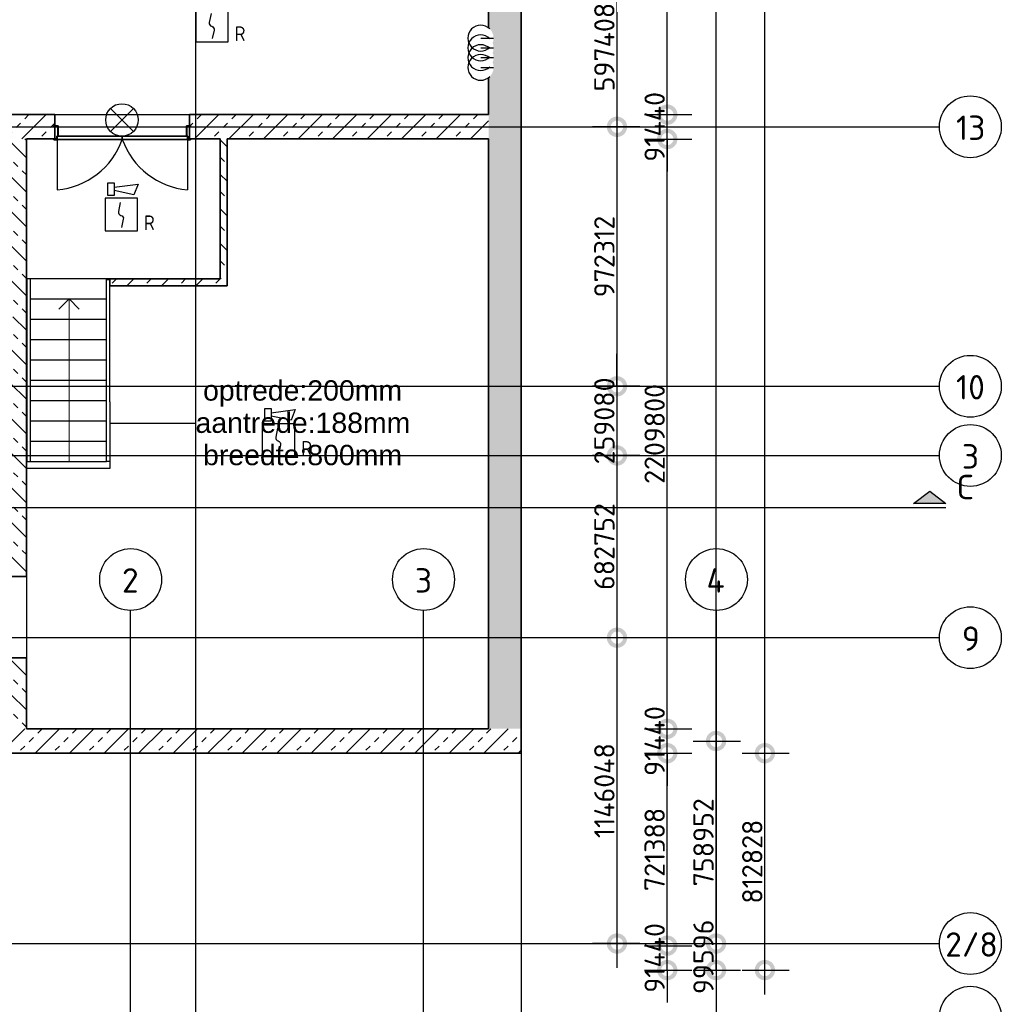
# Model space of a CAD drawing. Header units: millimetres. Extents: x 30 to 114532, y 6 to 49279.
# Tile 4 of 10: x 75248 to 87312, y 14477 to 26581. Entities that reach past the tile are written whole.
import ezdxf
from ezdxf.enums import TextEntityAlignment as Align

# ---------------------------------------------------------------- set-up
doc = ezdxf.new("R2010")
doc.units = ezdxf.units.MM
doc.header["$LTSCALE"] = 100
for name, pattern in [('NLRS_stramien', [1650, 1000, -250, 150, -250]), ('NLRS_streep-kort', [400, 200, -200]), ('SW_doorsnedelijn', [1950, 750, -150, 0, -150, 750, -150])]:
    doc.linetypes.add(name, pattern=pattern)
doc.layers.add('EL6511--', color=3, linetype='Continuous')
doc.layers.add('XREF', color=254, linetype='Continuous')
doc.styles.add('Arial_2', font='arial.ttf', dxfattribs={"height": 250})
doc.styles.add('ISOCPEUR', font='isocpeur.ttf', dxfattribs={"height": 300})
doc.styles.add('ISOCPEUR_1', font='isocpeur.ttf', dxfattribs={"height": 250})
doc.styles.add('STABICAD-018', font='ISOCP.SHX', dxfattribs={"height": 180})
doc.dimstyles.new('NLRS_2_5mm_mm_bol_continuous_swe', dxfattribs={"dimscale": 304.8, "dimtxt": 0.816914, "dimasz": 1.312336, "dimexe": 0.984252, "dimexo": 0.0625, "dimgap": 0.098425, "dimtad": 1, "dimdec": 0, "dimlfac": 304.8, "dimdsep": 46, "dimtxsty": 'ISOCPEUR_1', "dimblk1": 'DOTSMALL', "dimblk2": 'DOTSMALL', "dimsah": 1, "dimcen": 0.09, "dimdle": 0.984252, "dimazin": 0, "dimtfac": 1, "dimtdec": 4, "dimtix": 1, "dimtmove": 0, "dimatfit": 3, "dimfxl": 0.003229, "dimfxlon": 1, "dimtvp": 1, "dimtolj": 1, "dimtzin": 0, "dimarcsym": 2})

# ---------------------------------------------------------------- blocks, each defined once
blk = doc.blocks.new('_DotSmall')
at = {"color": 0, "linetype": 'ByBlock', "const_width": 0.5}
blk.add_lwpolyline([(-0.0625, 0, 1), (0.0625, 0, 1)], format="xyb", close=True, dxfattribs=at)
blk = doc.blocks.new('*D42')
at = {"layer": 'Defpoints', "color": 0, "lineweight": 100, "transparency": 16777216}
for p in [(82889, 27224), (82589, 25264), (82889, 25264)]:
    blk.add_point(p, dxfattribs=at)
at = {"layer": 'XREF', "color": 0, "lineweight": -2, "transparency": 16777216}
for p, q in [((82589, 27524), (82589, 24964)), ((82869, 27224), (82289, 27224)), ((82869, 25264), (82289, 25264))]:
    blk.add_line(p, q, dxfattribs=at)
at = {"layer": 'XREF', "color": 0, "lineweight": -2, "transparency": 16777216, "xscale": 400, "yscale": 400, "zscale": 400}
for p, rotation in [((82589, 27224), 90), ((82589, 25264), 270)]:
    blk.add_blockref('_DotSmall', p, dxfattribs=dict(at, rotation=rotation))
at = {"layer": 'XREF', "color": 0, "transparency": 16777216, "insert": (82434, 26244), "char_height": 250, "width": 787.21, "attachment_point": 5, "rotation": 90, "style": 'ISOCPEUR_1'}
blk.add_mtext('\\A1;597408', dxfattribs=at)
blk = doc.blocks.new('*D43')
at = {"layer": 'Defpoints', "color": 0, "lineweight": 100, "transparency": 16777216}
for p in [(82889, 25264), (82589, 22074), (82889, 22074)]:
    blk.add_point(p, dxfattribs=at)
at = {"layer": 'XREF', "color": 0, "lineweight": -2, "transparency": 16777216}
for p, q in [((82589, 25564), (82589, 21774)), ((82869, 25264), (82289, 25264)), ((82869, 22074), (82289, 22074))]:
    blk.add_line(p, q, dxfattribs=at)
at = {"layer": 'XREF', "color": 0, "lineweight": -2, "transparency": 16777216, "xscale": 400, "yscale": 400, "zscale": 400}
for p, rotation in [((82589, 25264), 90), ((82589, 22074), 270)]:
    blk.add_blockref('_DotSmall', p, dxfattribs=dict(at, rotation=rotation))
at = {"layer": 'XREF', "color": 0, "transparency": 16777216, "insert": (82434, 23669), "char_height": 250, "width": 787.21, "attachment_point": 5, "rotation": 90, "style": 'ISOCPEUR_1'}
blk.add_mtext('\\A1;972312', dxfattribs=at)
blk = doc.blocks.new('*D44')
at = {"layer": 'Defpoints', "color": 0, "lineweight": 100, "transparency": 16777216}
for p in [(82889, 22074), (82589, 21224), (82889, 21224)]:
    blk.add_point(p, dxfattribs=at)
at = {"layer": 'XREF', "color": 0, "lineweight": -2, "transparency": 16777216}
for p, q in [((82589, 22074), (82589, 22474)), ((82869, 22074), (82289, 22074)), ((82589, 22074), (82589, 21224)), ((82869, 21224), (82289, 21224)), ((82589, 21224), (82589, 20824))]:
    blk.add_line(p, q, dxfattribs=at)
at = {"layer": 'XREF', "color": 0, "lineweight": -2, "transparency": 16777216, "xscale": 400, "yscale": 400, "zscale": 400}
for p, rotation in [((82589, 22074), 270), ((82589, 21224), 90)]:
    blk.add_blockref('_DotSmall', p, dxfattribs=dict(at, rotation=rotation))
at = {"layer": 'XREF', "color": 0, "transparency": 16777216, "insert": (82434, 21649), "char_height": 250, "width": 637.81, "attachment_point": 5, "rotation": 90, "style": 'ISOCPEUR_1'}
blk.add_mtext('\\A1;259080', dxfattribs=at)
blk = doc.blocks.new('*D45')
at = {"layer": 'Defpoints', "color": 0, "lineweight": 100, "transparency": 16777216}
for p in [(82889, 21224), (82589, 18984), (82889, 18984)]:
    blk.add_point(p, dxfattribs=at)
at = {"layer": 'XREF', "color": 0, "lineweight": -2, "transparency": 16777216}
for p, q in [((82589, 21524), (82589, 18684)), ((82869, 21224), (82289, 21224)), ((82869, 18984), (82289, 18984))]:
    blk.add_line(p, q, dxfattribs=at)
at = {"layer": 'XREF', "color": 0, "lineweight": -2, "transparency": 16777216, "xscale": 400, "yscale": 400, "zscale": 400}
for p, rotation in [((82589, 21224), 90), ((82589, 18984), 270)]:
    blk.add_blockref('_DotSmall', p, dxfattribs=dict(at, rotation=rotation))
at = {"layer": 'XREF', "color": 0, "transparency": 16777216, "insert": (82434, 20104), "char_height": 250, "width": 879.14, "attachment_point": 5, "rotation": 90, "style": 'ISOCPEUR_1'}
blk.add_mtext('\\A1;682752', dxfattribs=at)
blk = doc.blocks.new('*D46')
at = {"layer": 'Defpoints', "color": 0, "lineweight": 100, "transparency": 16777216}
for p in [(82889, 18984), (82589, 15224), (82889, 15224)]:
    blk.add_point(p, dxfattribs=at)
at = {"layer": 'XREF', "color": 0, "lineweight": -2, "transparency": 16777216}
for p, q in [((82589, 19284), (82589, 14924)), ((82869, 18984), (82289, 18984)), ((82869, 15224), (82289, 15224))]:
    blk.add_line(p, q, dxfattribs=at)
at = {"layer": 'XREF', "color": 0, "lineweight": -2, "transparency": 16777216, "xscale": 400, "yscale": 400, "zscale": 400}
for p, rotation in [((82589, 18984), 90), ((82589, 15224), 270)]:
    blk.add_blockref('_DotSmall', p, dxfattribs=dict(at, rotation=rotation))
at = {"layer": 'XREF', "color": 0, "transparency": 16777216, "insert": (82434, 17104), "char_height": 250, "width": 850.41, "attachment_point": 5, "rotation": 90, "style": 'ISOCPEUR_1'}
blk.add_mtext('\\A1;1146048', dxfattribs=at)
blk = doc.blocks.new('*D54')
at = {"layer": 'Defpoints', "color": 0, "lineweight": 100, "transparency": 16777216}
for p in [(84107, 17564), (84407, 17564), (84107, 14898)]:
    blk.add_point(p, dxfattribs=at)
at = {"layer": 'XREF', "color": 0, "lineweight": -2, "transparency": 16777216}
for p, q in [((84407, 14598), (84407, 17864)), ((84126, 17564), (84707, 17564)), ((84126, 14898), (84707, 14898))]:
    blk.add_line(p, q, dxfattribs=at)
at = {"layer": 'XREF', "color": 0, "lineweight": -2, "transparency": 16777216, "xscale": 400, "yscale": 400, "zscale": 400}
for p, rotation in [((84407, 17564), 90), ((84407, 14898), 270)]:
    blk.add_blockref('_DotSmall', p, dxfattribs=dict(at, rotation=rotation))
at = {"layer": 'XREF', "color": 0, "transparency": 16777216, "insert": (84252, 16231), "char_height": 250, "width": 850.41, "attachment_point": 5, "rotation": 90, "style": 'ISOCPEUR_1'}
blk.add_mtext('\\A1;812828', dxfattribs=at)
blk = doc.blocks.new('*D55')
at = {"layer": 'Defpoints', "color": 0, "lineweight": 100, "transparency": 16777216}
for p in [(84107, 45564), (84407, 45564), (84107, 17564)]:
    blk.add_point(p, dxfattribs=at)
at = {"layer": 'XREF', "color": 0, "lineweight": -2, "transparency": 16777216}
for p, q in [((84407, 17264), (84407, 45864)), ((84126, 45564), (84707, 45564)), ((84126, 17564), (84707, 17564))]:
    blk.add_line(p, q, dxfattribs=at)
at = {"layer": 'XREF', "color": 0, "lineweight": -2, "transparency": 16777216, "xscale": 400, "yscale": 400, "zscale": 400}
for p, rotation in [((84407, 45564), 90), ((84407, 17564), 270)]:
    blk.add_blockref('_DotSmall', p, dxfattribs=dict(at, rotation=rotation))
at = {"layer": 'XREF', "color": 0, "transparency": 16777216, "insert": (84252, 31564), "char_height": 250, "width": 1063.02, "attachment_point": 5, "rotation": 90, "style": 'ISOCPEUR_1'}
blk.add_mtext('\\A1;8534400', dxfattribs=at)
blk = doc.blocks.new('*D73')
at = {"layer": 'Defpoints', "color": 0, "lineweight": 100, "transparency": 16777216}
for p in [(82907, 15198), (83207, 15198), (82907, 14898)]:
    blk.add_point(p, dxfattribs=at)
at = {"layer": 'XREF', "color": 0, "lineweight": -2, "transparency": 16777216}
for p, q in [((83207, 15198), (83207, 15598)), ((82926, 15198), (83507, 15198)), ((83207, 14898), (83207, 15198)), ((82926, 14898), (83507, 14898)), ((83207, 14898), (83207, 14498))]:
    blk.add_line(p, q, dxfattribs=at)
at = {"layer": 'XREF', "color": 0, "lineweight": -2, "transparency": 16777216, "xscale": 400, "yscale": 400, "zscale": 400}
for p, rotation in [((83207, 15198), 270), ((83207, 14898), 90)]:
    blk.add_blockref('_DotSmall', p, dxfattribs=dict(at, rotation=rotation))
at = {"layer": 'XREF', "color": 0, "transparency": 16777216, "insert": (83052, 15048), "char_height": 250, "width": 637.81, "attachment_point": 5, "rotation": 90, "style": 'ISOCPEUR_1'}
blk.add_mtext('\\A1;91440', dxfattribs=at)
blk = doc.blocks.new('*D74')
at = {"layer": 'Defpoints', "color": 0, "lineweight": 100, "transparency": 16777216}
for p in [(82907, 17564), (83207, 17564), (82907, 15198)]:
    blk.add_point(p, dxfattribs=at)
at = {"layer": 'XREF', "color": 0, "lineweight": -2, "transparency": 16777216}
for p, q in [((83207, 14898), (83207, 17864)), ((82926, 17564), (83507, 17564)), ((82926, 15198), (83507, 15198))]:
    blk.add_line(p, q, dxfattribs=at)
at = {"layer": 'XREF', "color": 0, "lineweight": -2, "transparency": 16777216, "xscale": 400, "yscale": 400, "zscale": 400}
for p, rotation in [((83207, 17564), 90), ((83207, 15198), 270)]:
    blk.add_blockref('_DotSmall', p, dxfattribs=dict(at, rotation=rotation))
at = {"layer": 'XREF', "color": 0, "transparency": 16777216, "insert": (83052, 16381), "char_height": 250, "width": 850.41, "attachment_point": 5, "rotation": 90, "style": 'ISOCPEUR_1'}
blk.add_mtext('\\A1;721388', dxfattribs=at)
blk = doc.blocks.new('*D75')
at = {"layer": 'Defpoints', "color": 0, "lineweight": 100, "transparency": 16777216}
for p in [(82907, 17864), (83207, 17864), (82907, 17564)]:
    blk.add_point(p, dxfattribs=at)
at = {"layer": 'XREF', "color": 0, "lineweight": -2, "transparency": 16777216}
for p, q in [((83207, 17864), (83207, 18264)), ((82926, 17864), (83507, 17864)), ((83207, 17564), (83207, 17864)), ((82926, 17564), (83507, 17564)), ((83207, 17564), (83207, 17164))]:
    blk.add_line(p, q, dxfattribs=at)
at = {"layer": 'XREF', "color": 0, "lineweight": -2, "transparency": 16777216, "xscale": 400, "yscale": 400, "zscale": 400}
for p, rotation in [((83207, 17864), 270), ((83207, 17564), 90)]:
    blk.add_blockref('_DotSmall', p, dxfattribs=dict(at, rotation=rotation))
at = {"layer": 'XREF', "color": 0, "transparency": 16777216, "insert": (83052, 17714), "char_height": 250, "width": 637.81, "attachment_point": 5, "rotation": 90, "style": 'ISOCPEUR_1'}
blk.add_mtext('\\A1;91440', dxfattribs=at)
blk = doc.blocks.new('*D76')
at = {"layer": 'Defpoints', "color": 0, "lineweight": 100, "transparency": 16777216}
for p in [(82907, 25114), (83207, 25114), (82907, 17864)]:
    blk.add_point(p, dxfattribs=at)
at = {"layer": 'XREF', "color": 0, "lineweight": -2, "transparency": 16777216}
for p, q in [((83207, 17564), (83207, 25414)), ((82926, 25114), (83507, 25114)), ((82926, 17864), (83507, 17864))]:
    blk.add_line(p, q, dxfattribs=at)
at = {"layer": 'XREF', "color": 0, "lineweight": -2, "transparency": 16777216, "xscale": 400, "yscale": 400, "zscale": 400}
for p, rotation in [((83207, 25114), 90), ((83207, 17864), 270)]:
    blk.add_blockref('_DotSmall', p, dxfattribs=dict(at, rotation=rotation))
at = {"layer": 'XREF', "color": 0, "transparency": 16777216, "insert": (83052, 21489), "char_height": 250, "width": 850.41, "attachment_point": 5, "rotation": 90, "style": 'ISOCPEUR_1'}
blk.add_mtext('\\A1;2209800', dxfattribs=at)
blk = doc.blocks.new('*D77')
at = {"layer": 'Defpoints', "color": 0, "lineweight": 100, "transparency": 16777216}
for p in [(82907, 25414), (83207, 25414), (82907, 25114)]:
    blk.add_point(p, dxfattribs=at)
at = {"layer": 'XREF', "color": 0, "lineweight": -2, "transparency": 16777216}
for p, q in [((83207, 25414), (83207, 25814)), ((82926, 25414), (83507, 25414)), ((83207, 25114), (83207, 25414)), ((82926, 25114), (83507, 25114)), ((83207, 25114), (83207, 24714))]:
    blk.add_line(p, q, dxfattribs=at)
at = {"layer": 'XREF', "color": 0, "lineweight": -2, "transparency": 16777216, "xscale": 400, "yscale": 400, "zscale": 400}
for p, rotation in [((83207, 25414), 270), ((83207, 25114), 90)]:
    blk.add_blockref('_DotSmall', p, dxfattribs=dict(at, rotation=rotation))
at = {"layer": 'XREF', "color": 0, "transparency": 16777216, "insert": (83052, 25264), "char_height": 250, "width": 637.81, "attachment_point": 5, "rotation": 90, "style": 'ISOCPEUR_1'}
blk.add_mtext('\\A1;91440', dxfattribs=at)
blk = doc.blocks.new('*D78')
at = {"layer": 'Defpoints', "color": 0, "lineweight": 100, "transparency": 16777216}
for p in [(82907, 35114), (83207, 35114), (82907, 25414)]:
    blk.add_point(p, dxfattribs=at)
at = {"layer": 'XREF', "color": 0, "lineweight": -2, "transparency": 16777216}
for p, q in [((83207, 25114), (83207, 35414)), ((82926, 35114), (83507, 35114)), ((82926, 25414), (83507, 25414))]:
    blk.add_line(p, q, dxfattribs=at)
at = {"layer": 'XREF', "color": 0, "lineweight": -2, "transparency": 16777216, "xscale": 400, "yscale": 400, "zscale": 400}
for p, rotation in [((83207, 35114), 90), ((83207, 25414), 270)]:
    blk.add_blockref('_DotSmall', p, dxfattribs=dict(at, rotation=rotation))
at = {"layer": 'XREF', "color": 0, "transparency": 16777216, "insert": (83052, 30264), "char_height": 250, "width": 850.41, "attachment_point": 5, "rotation": 90, "style": 'ISOCPEUR_1'}
blk.add_mtext('\\A1;2956560', dxfattribs=at)
blk = doc.blocks.new('*D82')
at = {"layer": 'Defpoints', "color": 0, "lineweight": 100, "transparency": 16777216}
for p in [(83507, 15224), (83807, 15224), (83507, 14898)]:
    blk.add_point(p, dxfattribs=at)
at = {"layer": 'XREF', "color": 0, "lineweight": -2, "transparency": 16777216}
for p, q in [((83807, 15224), (83807, 15624)), ((83526, 15224), (84107, 15224)), ((83807, 14898), (83807, 15224)), ((83526, 14898), (84107, 14898)), ((83807, 14898), (83807, 14498))]:
    blk.add_line(p, q, dxfattribs=at)
at = {"layer": 'XREF', "color": 0, "lineweight": -2, "transparency": 16777216, "xscale": 400, "yscale": 400, "zscale": 400}
for p, rotation in [((83807, 15224), 270), ((83807, 14898), 90)]:
    blk.add_blockref('_DotSmall', p, dxfattribs=dict(at, rotation=rotation))
at = {"layer": 'XREF', "color": 0, "transparency": 16777216, "insert": (83652, 15061), "char_height": 250, "width": 637.81, "attachment_point": 5, "rotation": 90, "style": 'ISOCPEUR_1'}
blk.add_mtext('\\A1;99596', dxfattribs=at)
blk = doc.blocks.new('*D83')
at = {"layer": 'Defpoints', "color": 0, "lineweight": 100, "transparency": 16777216}
for p in [(83507, 17714), (83807, 17714), (83507, 15224)]:
    blk.add_point(p, dxfattribs=at)
at = {"layer": 'XREF', "color": 0, "lineweight": -2, "transparency": 16777216}
for p, q in [((83807, 14924), (83807, 18014)), ((83526, 17714), (84107, 17714)), ((83526, 15224), (84107, 15224))]:
    blk.add_line(p, q, dxfattribs=at)
at = {"layer": 'XREF', "color": 0, "lineweight": -2, "transparency": 16777216, "xscale": 400, "yscale": 400, "zscale": 400}
for p, rotation in [((83807, 17714), 90), ((83807, 15224), 270)]:
    blk.add_blockref('_DotSmall', p, dxfattribs=dict(at, rotation=rotation))
at = {"layer": 'XREF', "color": 0, "transparency": 16777216, "insert": (83652, 16469), "char_height": 250, "width": 879.14, "attachment_point": 5, "rotation": 90, "style": 'ISOCPEUR_1'}
blk.add_mtext('\\A1;758952', dxfattribs=at)
blk = doc.blocks.new('*D84')
at = {"layer": 'Defpoints', "color": 0, "lineweight": 100, "transparency": 16777216}
for p in [(83507, 45347), (83807, 45347), (83507, 17714)]:
    blk.add_point(p, dxfattribs=at)
at = {"layer": 'XREF', "color": 0, "lineweight": -2, "transparency": 16777216}
for p, q in [((83807, 17414), (83807, 45647)), ((83526, 45347), (84107, 45347)), ((83526, 17714), (84107, 17714))]:
    blk.add_line(p, q, dxfattribs=at)
at = {"layer": 'XREF', "color": 0, "lineweight": -2, "transparency": 16777216, "xscale": 400, "yscale": 400, "zscale": 400}
for p, rotation in [((83807, 45347), 90), ((83807, 17714), 270)]:
    blk.add_blockref('_DotSmall', p, dxfattribs=dict(at, rotation=rotation))
at = {"layer": 'XREF', "color": 0, "transparency": 16777216, "insert": (83652, 31531), "char_height": 250, "width": 1063.02, "attachment_point": 5, "rotation": 90, "style": 'ISOCPEUR_1'}
blk.add_mtext('\\A1;8422322', dxfattribs=at)
blk = doc.blocks.new('VB655IS2')
at = {"color": 0, "linetype": 'Continuous'}
blk.add_lwpolyline([(-1.67, 2.33), (-1.67, 3.91), (-0.89, 3.91), (-0.89, 2.33)], close=True, dxfattribs=at)
blk.add_lwpolyline([(-0.89, 3.37), (2.06, 3.76), (1.54, 2.45), (-0.89, 2.95)], dxfattribs=at)
blk = doc.blocks.new('*U94')
at = {"color": 0, "linetype": 'Continuous'}
for p, q in [((-2, 2), (-2, -2)), ((2, 2), (-2, 2)), ((2, -2), (2, 2)), ((-2, -2), (2, -2))]:
    blk.add_line(p, q, dxfattribs=at)
blk.add_lwpolyline([(-0.12, 1.47), (-0.34, 0.38, 0.399092), (-0.04, -0.09, -0.403068), (0.25, -0.56), (0.02, -1.6)], format="xyb", dxfattribs=at)
at = {"color": 0, "linetype": 'Continuous', "lineweight": 100}
blk.add_blockref('VB655IS2', (0, 0), dxfattribs=at)
at = {"color": 0, "linetype": 'Continuous', "style": 'STABICAD-018'}
for tag, p in [('CODING1', (-1.22, 12.19)), ('CODING2', (-0.95, 9.73)), ('ARTICLECODE', (0.78, 6.96)), ('FIREPROTECTION_PANEL', (0.78, 4.65)), ('FIREPROTECTION_ZONE', (0.05, 2.88)), ('FIREPROTECTION_HARDWARENUMBER', (5.42, -4.4))]:
    blk.add_attdef(tag, text='', height=1.8, dxfattribs=at).set_placement(p, align=Align.MIDDLE)
blk.add_attdef('TEXT1', (3.46, -3.38), '', height=1.8, dxfattribs=at)
blk = doc.blocks.new('VB654NVI')
at = {"color": 0, "linetype": 'Continuous'}
for p, q in [((-1.41, 1.59), (1.41, 4.41)), ((-1.41, 4.41), (1.41, 1.59))]:
    blk.add_line(p, q, dxfattribs=at)
blk.add_circle((0, 3), 2, dxfattribs=at)
at = {"color": 0, "linetype": 'Continuous', "style": 'STABICAD-018'}
for tag, p in [('ARTICLECODE', (-2.66, 12.86)), ('FIREPROTECTION_PANEL', (0, 9.85)), ('CODING', (0, 7))]:
    blk.add_attdef(tag, text='', height=1.8, dxfattribs=at).set_placement(p, align=Align.MIDDLE)

msp = doc.modelspace()

# ---------------------------------------------------------------- hatches: boundary and pattern name
at = {"layer": 'XREF', "lineweight": 9}
h = msp.add_hatch(dxfattribs=at)
h.set_pattern_fill('FP_4', color=256, angle=45, style=0, pattern_type=2)
h.set_pattern_definition([(315, (81011.9, 31524.5), (212.132, 212.132), []), (315, (81011.9, 31312.36), (212.132, 212.132), [75, -75])])
h.paths.add_polyline_path([(81411.9064, 17864.4921), (81411.9064, 45184.4921), (81011.9064, 45184.4921), (81011.9064, 29465.6082), (81039.0975, 29444.7438), (81064.3259, 29411.8655), (81080.4928, 29371.2405), (81085.5943, 29332.4905), (81080.1851, 29291.403), (81072.3513, 29272.4905), (81080.4928, 29251.2405), (81085.5943, 29212.4905), (81080.1851, 29171.403), (81072.3513, 29152.4905), (81080.4928, 29131.2405), (81085.5943, 29092.4905), (81080.1851, 29051.403), (81072.3513, 29032.4905), (81080.1851, 29013.5781), (81085.5943, 28972.4905), (81080.1851, 28931.403), (81064.3259, 28893.1155), (81039.0975, 28860.2373), (81011.9064, 28839.3729), (81011.9064, 26478.1886), (81026.5975, 26466.9157), (81051.8259, 26434.0375), (81067.9928, 26393.4125), (81073.0943, 26354.6625), (81067.6851, 26313.5749), (81059.8513, 26294.6625), (81067.9928, 26273.4125), (81073.0943, 26234.6625), (81067.6851, 26193.5749), (81059.8513, 26174.6625), (81067.9928, 26153.4125), (81073.0943, 26114.6625), (81067.6851, 26073.5749), (81059.8513, 26054.6625), (81067.6851, 26035.75), (81073.0943, 25994.6625), (81067.6851, 25953.5749), (81051.8259, 25915.2875), (81026.5975, 25882.4093), (81011.9064, 25871.1364), (81011.9064, 17864.4921)])
h = msp.add_hatch(dxfattribs=at)
h.set_pattern_fill('FP_6', color=256, angle=-315, style=0, pattern_type=2)
h.set_pattern_definition([(225, (77271.9, 25414.5), (212.132, -212.132), []), (225, (77059.77, 25414.5), (212.132, -212.132), [75, -75])])
h.paths.add_polyline_path([(81011.9064, 25114.4921), (81011.9064, 25414.4921), (77336.9064, 25414.4921), (77336.9064, 25275.9921), (77349.4064, 25275.9921), (77349.4064, 25264.4921), (77347.9064, 25264.4921), (77347.9064, 25274.4921), (77336.9064, 25274.4921), (77337.9064, 25114.4921), (80238.1746, 25114.4921)])
h.paths.add_polyline_path([(75670.9064, 25114.4921), (75681.9064, 25114.4921), (75681.9064, 25274.4921), (75670.9064, 25274.4921), (75670.9064, 25264.4921), (75669.4064, 25264.4921), (75669.4064, 25275.9921), (75681.9064, 25275.9921), (75681.9064, 25414.4921), (73531.9064, 25414.4921), (73531.9064, 25114.4921), (75669.4064, 25114.4921)])
h = msp.add_hatch(dxfattribs=at)
h.set_pattern_fill('FP_12', color=256, angle=45, style=0, pattern_type=2)
h.set_pattern_definition([(135, (75331.1, 21489.5), (-212.132, -212.132), []), (135, (75331.1, 21701.62), (-212.132, -212.132), [75, -75])])
h.paths.add_polyline_path([(75331.1064, 17864.4921), (75331.1064, 18738.1409), (75131.1064, 18738.1409), (75131.1064, 17864.4921)])
h.paths.add_polyline_path([(75331.1064, 19738.1409), (75331.1064, 25114.4921), (75131.1064, 25114.4921), (75131.1064, 23324.4921), (75165.7064, 23324.4921), (75165.7064, 22695.3167), (75131.1064, 22692.7987), (75131.1064, 19738.1409)])
h = msp.add_hatch(dxfattribs=at)
h.set_pattern_fill('FP_20', color=256, angle=45, style=0, pattern_type=2)
h.set_pattern_definition([(315, (77711.9, 24254.5), (212.13, 212.13), []), (315, (77711.9, 24042.36), (212.13, 212.13), [75, -75])])
h.paths.add_polyline_path([(77796.9064, 23394.4921), (77796.9064, 25114.4921), (77711.9064, 25114.4921), (77711.9064, 23394.4921)])
h = msp.add_hatch(dxfattribs=at)
h.set_pattern_fill('FP_19', color=256, angle=-315, style=0, pattern_type=2)
h.set_pattern_definition([(225, (77075.66, 23394.5), (212.13, -212.13), []), (225, (76863.52, 23394.5), (212.13, -212.13), [75, -75])])
h.paths.add_polyline_path([(77796.9064, 23309.4921), (77796.9064, 23394.4921), (76354.4064, 23394.4921), (76354.4064, 23309.4921), (76483.2338, 23309.4921)])
at = {"layer": 'XREF', "extrusion": (0, 0, -1)}
msp.add_hatch(color=256, dxfattribs=at).paths.add_polyline_path([(-86232.5146, 20633.2437), (-86632.5146, 20633.2437), (-86432.5146, 20783.2437)])
at = {"layer": 'XREF', "lineweight": 9}
h = msp.add_hatch(dxfattribs=at)
h.set_pattern_fill('FP_9', color=256, angle=-315, style=0, pattern_type=2)
h.set_pattern_definition([(225, (77433.9, 17864.5), (212.132, -212.132), []), (225, (77221.76, 17864.5), (212.132, -212.132), [75, -75])])
h.paths.add_polyline_path([(81411.9064, 17564.4921), (81411.9064, 17864.4921), (73531.9064, 17864.4921), (73531.9064, 17564.4921), (76483.2338, 17564.4921)])

# ---------------------------------------------------------------- linework, layer by layer
at = {"layer": 'XREF', "linetype": 'NLRS_stramien'}
for p, q in [((77411.9064, 12047.4983), (77411.9064, 48519.2394)), ((81411.9064, 48519.2394), (81411.9064, 12047.4983)), ((55551.4239, 25264.4921), (86552.3583, 25264.4921)), ((55551.4239, 22074.4921), (86552.3583, 22074.4921)), ((55551.4239, 21224.4921), (86552.3583, 21224.4921)), ((76611.4467, 11220.5509), (76611.4467, 19318.9075)), ((80211.4467, 11220.5509), (80211.4467, 19318.9075)), ((83811.4467, 11220.5509), (83811.4467, 19318.9075)), ((55551.4239, 18984.4921), (86552.3583, 18984.4921)), ((55551.4239, 15224.4921), (86552.3583, 15224.4921))]:
    msp.add_line(p, q, dxfattribs=at)
at = {"layer": 'XREF', "lineweight": 35}
for p, q in [((81411.9064, 17564.4921), (81411.9064, 45184.4921)), ((81011.9064, 28839.3729), (81011.9064, 26478.1886)), ((81011.9064, 25871.1364), (81011.9064, 25414.4921)), ((75681.9064, 25414.4921), (73231.9064, 25414.4921)), ((75681.9064, 25275.9921), (75681.9064, 25414.4921)), ((81011.9064, 25414.4921), (77336.9064, 25414.4921)), ((77336.9064, 25414.4921), (77336.9064, 25275.9921)), ((75669.4064, 25275.9921), (75719.4064, 25275.9921)), ((75669.4064, 25264.4921), (75669.4064, 25275.9921)), ((75670.9064, 25264.4921), (75669.4064, 25264.4921)), ((75670.9064, 25274.4921), (75670.9064, 25264.4921)), ((75717.9064, 25274.4921), (75670.9064, 25274.4921)), ((75681.9064, 25114.4921), (75681.9064, 25274.4921)), ((75717.9064, 25149.4921), (75717.9064, 25274.4921)), ((75719.4064, 25275.9921), (75719.4064, 25147.9921)), ((77299.4064, 25275.9921), (77349.4064, 25275.9921)), ((77299.4064, 25147.9921), (77299.4064, 25275.9921)), ((77300.9064, 25274.4921), (77300.9064, 25149.4921)), ((77347.9064, 25274.4921), (77300.9064, 25274.4921)), ((77336.9064, 25274.4921), (77336.9064, 25114.4921)), ((77347.9064, 25264.4921), (77347.9064, 25274.4921)), ((77349.4064, 25264.4921), (77347.9064, 25264.4921)), ((77349.4064, 25275.9921), (77349.4064, 25264.4921)), ((75331.1064, 25114.4921), (75669.4064, 25114.4921)), ((75331.1064, 19738.1409), (75331.1064, 25114.4921)), ((75669.4064, 25114.4921), (75670.9064, 25114.4921)), ((75669.4064, 25102.9921), (75669.4064, 25114.4921)), ((75704.4064, 25102.9921), (75669.4064, 25102.9921)), ((75670.9064, 25114.4921), (75681.9064, 25114.4921)), ((75670.9064, 25114.4921), (75670.9064, 25104.4921)), ((75670.9064, 25104.4921), (75702.9064, 25104.4921)), ((75702.9064, 25149.4921), (75717.9064, 25149.4921)), ((75702.9064, 25104.4921), (75702.9064, 25149.4921)), ((75704.4064, 25147.9921), (75704.4064, 25102.9921)), ((75719.4064, 25147.9921), (75704.4064, 25147.9921)), ((75709.4064, 25147.9921), (76509.4064, 25147.9921)), ((75709.4064, 25107.9921), (75709.4064, 25147.9921)), ((76509.4064, 25107.9921), (75709.4064, 25107.9921)), ((76509.4064, 25147.9921), (77309.4064, 25147.9921)), ((76509.4064, 25107.9921), (76509.4064, 25147.9921)), ((76509.4064, 25147.9921), (76509.4064, 25107.9921)), ((77309.4064, 25107.9921), (76509.4064, 25107.9921)), ((77314.4064, 25147.9921), (77299.4064, 25147.9921)), ((77300.9064, 25149.4921), (77315.9064, 25149.4921)), ((77309.4064, 25147.9921), (77309.4064, 25107.9921)), ((77314.4064, 25102.9921), (77314.4064, 25147.9921)), ((77349.4064, 25102.9921), (77314.4064, 25102.9921)), ((77315.9064, 25149.4921), (77315.9064, 25104.4921)), ((77315.9064, 25104.4921), (77347.9064, 25104.4921)), ((77336.9064, 25114.4921), (77347.9064, 25114.4921)), ((77347.9064, 25114.4921), (77349.4064, 25114.4921)), ((77347.9064, 25104.4921), (77347.9064, 25114.4921)), ((77349.4064, 25114.4921), (77711.9064, 25114.4921)), ((77349.4064, 25114.4921), (77349.4064, 25102.9921)), ((77711.9064, 25114.4921), (77711.9064, 23394.4921)), ((77796.9064, 25114.4921), (81011.9064, 25114.4921)), ((77796.9064, 23309.4921), (77796.9064, 25114.4921)), ((81011.9064, 25114.4921), (81011.9064, 17864.4921)), ((77711.9064, 23394.4921), (76354.4064, 23394.4921)), ((76354.4064, 23394.4921), (76354.4064, 23309.4921)), ((76354.4064, 23309.4921), (77796.9064, 23309.4921)), ((75131.1064, 19738.1409), (75331.1064, 19738.1409)), ((75331.1064, 18738.1409), (75131.1064, 18738.1409)), ((75331.1064, 17864.4921), (75331.1064, 18738.1409)), ((81011.9064, 17864.4921), (75331.1064, 17864.4921)), ((73531.9064, 17564.4921), (81411.9064, 17564.4921))]:
    msp.add_line(p, q, dxfattribs=at)
at = {"layer": 'XREF'}
for p, q in [((80914.3443, 26354.6625), (81073.0943, 26354.6625)), ((80914.3443, 26234.6625), (81073.0943, 26234.6625)), ((80914.3443, 26114.6625), (81073.0943, 26114.6625)), ((80914.3443, 25994.6625), (81073.0943, 25994.6625)), ((75681.9064, 25414.4921), (77336.9064, 25414.4921)), ((75702.9064, 25114.4921), (75681.9064, 25114.4921)), ((75709.4064, 25114.4921), (75704.4064, 25114.4921)), ((75709.4064, 25107.9921), (75709.4064, 24490.103)), ((77314.4064, 25114.4921), (77309.4064, 25114.4921)), ((77309.4064, 25107.9921), (77309.4064, 24490.103)), ((77336.9064, 25114.4921), (77315.9064, 25114.4921)), ((75331.1064, 23398.2078), (75339.8401, 23398.2078)), ((75339.8401, 23398.2078), (75379.8401, 23398.2078)), ((75339.8401, 23148.2078), (75339.8401, 23398.2078)), ((75379.8401, 23398.2078), (76354.4064, 23398.2078)), ((75379.8401, 23398.2078), (76356.2782, 23398.2078)), ((75379.8401, 23148.2078), (75379.8401, 23398.2078)), ((76316.2782, 23388.2078), (76354.4064, 23388.2078)), ((76316.2782, 23148.2078), (76316.2782, 23388.2078)), ((76354.4064, 23398.2078), (76354.4064, 23394.4921)), ((76356.2782, 23394.4921), (76356.2782, 23398.2078)), ((76356.2782, 23148.2078), (76356.2782, 23309.6093)), ((75339.8401, 21147.7023), (75339.8401, 23148.2078)), ((75379.8401, 23148.2078), (76316.2782, 23148.2078)), ((75379.8401, 21147.7023), (75379.8401, 23148.2078)), ((76316.2782, 21148.2078), (76316.2782, 23148.2078)), ((76356.2782, 21882.5828), (76356.2782, 23148.2078)), ((75379.8401, 22898.2078), (76316.2782, 22898.2078)), ((75379.8401, 22648.2078), (76316.2782, 22648.2078)), ((75379.8401, 22398.2078), (76316.2782, 22398.2078)), ((75379.8401, 22148.2078), (76316.2782, 22148.2078)), ((75379.8401, 21898.2078), (76316.2782, 21898.2078)), ((76354.4064, 21883.0115), (76354.4064, 21064.4921)), ((75379.8401, 21648.2078), (76316.2782, 21648.2078)), ((76356.2782, 21620.3462), (77409.3675, 21620.3462)), ((75379.8401, 21398.2078), (76316.2782, 21398.2078)), ((76354.4064, 21064.4921), (75331.1064, 21064.4921)), ((75379.8401, 21147.7023), (75339.8401, 21147.7023)), ((75379.8401, 21148.2078), (76316.2782, 21148.2078)), ((76354.4064, 21148.2078), (76316.2782, 21148.2078)), ((75331.1064, 19738.1409), (75331.1064, 18738.1409))]:
    msp.add_line(p, q, dxfattribs=at)
at = {"layer": 'XREF', "linetype": 'NLRS_streep-kort'}
for p, q in [((75379.8401, 23148.2078), (76316.2782, 23148.2078)), ((75379.8401, 22898.2078), (76316.2782, 22898.2078)), ((75379.8401, 22648.2078), (76316.2782, 22648.2078)), ((75379.8401, 22398.2078), (76316.2782, 22398.2078)), ((75379.8401, 22148.2078), (76316.2782, 22148.2078)), ((75379.8401, 21898.2078), (76316.2782, 21898.2078)), ((75379.8401, 21648.2078), (76316.2782, 21648.2078)), ((75379.8401, 21398.2078), (76316.2782, 21398.2078)), ((75379.8401, 21148.2078), (76316.2782, 21148.2078))]:
    msp.add_line(p, q, dxfattribs=at)
at = {"layer": 'XREF', "lineweight": 9}
for p, q in [((75856.2782, 23148.2078), (75731.2782, 23023.2078)), ((75856.2782, 22898.2078), (75856.2782, 23148.2078)), ((75856.2782, 23148.2078), (75981.2782, 23023.2078)), ((75856.2782, 22648.2078), (75856.2782, 22898.2078)), ((75856.2782, 22398.2078), (75856.2782, 22648.2078)), ((75856.2782, 22148.2078), (75856.2782, 22398.2078)), ((75856.2782, 21898.2078), (75856.2782, 22148.2078)), ((75856.2782, 21648.2078), (75856.2782, 21898.2078)), ((75856.2782, 21398.2078), (75856.2782, 21648.2078)), ((75856.2782, 21148.2078), (75856.2782, 21398.2078))]:
    msp.add_line(p, q, dxfattribs=at)
at = {"layer": 'XREF', "extrusion": (0, 0, -1)}
for p, q in [((86232.5146, 20633.2437), (86432.5146, 20783.2437)), ((86432.5146, 20783.2437), (86632.5146, 20633.2437)), ((86632.5146, 20633.2437), (86232.5146, 20633.2437)), ((86232.5146, 20583.2437), (86632.5146, 20583.2437))]:
    msp.add_line(p, q, dxfattribs=at)
at = {"layer": 'XREF', "linetype": 'SW_doorsnedelijn'}
msp.add_line((57224.043, 20583.2437), (86532.5146, 20583.2437), dxfattribs=at)
at = {"layer": 'XREF'}
for centre in [(86932.3583, 25264.4921), (86932.3583, 22074.4921), (76611.4467, 19698.9075), (80211.4467, 19698.9075), (83811.4467, 19698.9075), (86932.3583, 18984.4921), (86932.3583, 15224.4921), (86932.3583, 14318.9075)]:
    msp.add_circle(centre, 380, dxfattribs=at)
for centre, radius, start, end in [((80914.3443, 26354.6625), 158.75, 90, 180), ((80914.3443, 26354.6625), 158.75, 45, 90), ((80914.3443, 26234.6625), 158.75, 90, 180), ((80914.3443, 26234.6625), 158.75, 45, 90), ((80914.3443, 26354.6625), 158.75, 180, 270), ((80914.3443, 26114.6625), 158.75, 90, 180), ((80914.3443, 26114.6625), 158.75, 45, 90), ((80914.3443, 26234.6625), 158.75, 180, 270), ((80914.3443, 25994.6625), 158.75, 90, 180), ((80914.3443, 26354.6625), 158.75, 270, 315), ((80914.3443, 25994.6625), 158.75, 45, 90), ((80914.3443, 26114.6625), 158.75, 180, 270), ((80914.3443, 26234.6625), 158.75, 270, 315), ((80914.3443, 25994.6625), 158.75, 180, 270), ((80914.3443, 26114.6625), 158.75, 270, 315), ((80914.3443, 25994.6625), 158.75, 270, 315), ((75626.9563, 25423.6906), 937.2213, 275.04700283, 340.31521952), ((77391.8565, 25423.6906), 937.2213, 199.68478048, 264.95299717)]:
    msp.add_arc(centre, radius, start, end, dxfattribs=at)

# ---------------------------------------------------------------- block references
at = {"layer": 'EL6511--', "linetype": 'Continuous', "lineweight": 100}
ref = msp.add_blockref('*U94', (77611.9064, 26508.6856), dxfattribs=dict(at, xscale=100, yscale=100, zscale=100))
ref.add_attrib('TEXT1', 'R', (77889.9064, 26318.6856), dxfattribs={"layer": '0', "color": 1, "linetype": 'Continuous', "lineweight": 100, "height": 180, "style": 'STABICAD-018'})
at = {"layer": 'EL6511--', "linetype": 'Continuous', "lineweight": 100, "xscale": 100, "yscale": 100, "zscale": 100, "rotation": 180}
msp.add_blockref('VB654NVI', (76505.5717, 25647.9921), dxfattribs=at)
at = {"layer": 'EL6511--', "linetype": 'Continuous', "lineweight": 100}
ref = msp.add_blockref('*U94', (76497.0036, 24184.8697), dxfattribs=dict(at, xscale=100, yscale=100, zscale=100))
ref.add_attrib('TEXT1', 'R', (76775.0036, 23994.8697), dxfattribs={"layer": '0', "color": 1, "linetype": 'Continuous', "lineweight": 100, "height": 180, "style": 'STABICAD-018'})
ref = msp.add_blockref('*U94', (78429.3365, 21411.1991), dxfattribs=dict(at, xscale=100, yscale=100, zscale=100))
ref.add_attrib('TEXT1', 'R', (78707.3365, 21221.1991), dxfattribs={"layer": '0', "color": 1, "linetype": 'Continuous', "lineweight": 100, "height": 180, "style": 'STABICAD-018'})

# ---------------------------------------------------------------- texts
at = {"layer": 'XREF', "attachment_point": 1}
for s, insert, char_height, width, style in [('13', (86755.1851, 25402.4371), 300, 424.894375, 'ISOCPEUR'), ('optrede:200mm', (77501.9717, 22148.3462), 250, 2966.24375, 'Arial_2'), ('10', (86755.1851, 22212.4371), 300, 424.894375, 'ISOCPEUR'), ('aantrede:188mm', (77409.3675, 21751.4712), 250, 3190.71625, 'Arial_2'), ('breedte:800mm', (77501.9717, 21354.5962), 250, 2966.24375, 'Arial_2'), ('\\fISOCPEUR|b0|i0|c238|p34|;2', (76505.3247, 19838.0572), 300, 248.523125, 'ISOCPEUR'), ('\\fISOCPEUR|b0|i0|c238|p34|;3', (80105.3247, 19838.0572), 300, 248.523125, 'ISOCPEUR'), ('\\fISOCPEUR|b0|i0|c238|p34|;4', (83688.8247, 19838.0572), 300, 288.6075, 'ISOCPEUR'), ('\\fISOCPEUR|b0|i0|c238|p34|;9', (86827.6851, 19122.4371), 300, 248.523125, 'ISOCPEUR'), ('2/8', (86622.6851, 15362.4371), 300, 745.569375, 'ISOCPEUR')]:
    msp.add_mtext(s, dxfattribs=dict(at, insert=insert, char_height=char_height, width=width, style=style))

# ---------------------------------------------------------------- dimensions: what is measured, and where the dimension line sits
at = {"layer": 'XREF'}
for base, p1, p2, override, picture, middle in [((84406.705, 45564.4921), (84106.705, 17564.4921), (84106.705, 45564.4921), {"dimpost": '<>', "dimfxl": 28000}, '*D55', (84251.705, 31564.4921)), ((83806.705, 45346.7826), (83506.705, 17714.4921), (83506.705, 45346.7826), {"dimpost": '<>', "dimfxl": 27632.29052}, '*D84', (83651.705, 31530.6374)), ((83206.705, 35114.4921), (82906.705, 25414.4921), (82906.705, 35114.4921), {"dimpost": '<>', "dimfxl": 9700}, '*D78', (83051.705, 30264.4921)), ((82588.5218, 25264.4921), (82888.5218, 27224.4921), (82888.5218, 25264.4921), {"dimpost": '<>', "dimfxl": 1960}, '*D42', (82433.5218, 26244.4921)), ((83206.705, 25414.4921), (82906.705, 25114.4921), (82906.705, 25414.4921), {"dimpost": '<>', "dimfxl": 300}, '*D77', (83051.705, 25264.4921)), ((82588.5218, 22074.4921), (82888.5218, 25264.4921), (82888.5218, 22074.4921), {"dimpost": '<>', "dimfxl": 3190}, '*D43', (82433.5218, 23669.4921)), ((83206.705, 25114.4921), (82906.705, 17864.4921), (82906.705, 25114.4921), {"dimpost": '<>', "dimfxl": 7250}, '*D76', (83051.705, 21489.4921)), ((82588.5218, 21224.4921), (82888.5218, 22074.4921), (82888.5218, 21224.4921), {"dimpost": '<>', "dimfxl": 850}, '*D44', (82433.5218, 21649.4921)), ((82588.5218, 18984.4921), (82888.5218, 21224.4921), (82888.5218, 18984.4921), {"dimpost": '<>', "dimfxl": 2240}, '*D45', (82433.5218, 20104.4921)), ((82588.5218, 15224.4921), (82888.5218, 18984.4921), (82888.5218, 15224.4921), {"dimpost": '<>', "dimfxl": 3760}, '*D46', (82433.5218, 17104.4921)), ((83206.705, 17864.4921), (82906.705, 17564.4921), (82906.705, 17864.4921), {"dimpost": '<>', "dimfxl": 300}, '*D75', (83051.705, 17714.4921)), ((83806.705, 17714.4921), (83506.705, 15224.4921), (83506.705, 17714.4921), {"dimpost": '<>', "dimfxl": 2490}, '*D83', (83651.705, 16469.4921)), ((83206.705, 17564.4921), (82906.705, 15197.735), (82906.705, 17564.4921), {"dimpost": '<>', "dimfxl": 2366.757099}, '*D74', (83051.705, 16381.1136)), ((84406.705, 17564.4921), (84106.705, 14897.735), (84106.705, 17564.4921), {"dimpost": '<>', "dimfxl": 2666.757099}, '*D54', (84251.705, 16231.1136)), ((83806.705, 15224.4921), (83506.705, 14897.735), (83506.705, 15224.4921), {"dimpost": '<>', "dimfxl": 326.757099}, '*D82', (83651.705, 15061.1136)), ((83206.705, 15197.735), (82906.705, 14897.735), (82906.705, 15197.735), {"dimpost": '<>', "dimfxl": 300}, '*D73', (83051.705, 15047.735))]:
    dim = msp.add_linear_dim(base=base, p1=p1, p2=p2, angle=90, dimstyle='NLRS_2_5mm_mm_bol_continuous_swe', override=override, dxfattribs=at)
    dim.commit()
    dim.dimension.update_dxf_attribs({"geometry": picture, "text_midpoint": middle})

# ---------------------------------------------------------------- next in the draw order: texts
at = {"layer": 'XREF', "insert": (86762.2946, 20985.8434), "char_height": 300, "width": 248.523125, "attachment_point": 1, "style": 'ISOCPEUR', "bg_fill": 3, "box_fill_scale": 1.25, "bg_fill_color": 256, "bg_fill_true_color": 13158600, "bg_fill_transparency": 0}
msp.add_mtext('\\fISOCPEUR|b0|i0|c238|p34|;C', dxfattribs=at)

# ---------------------------------------------------------------- next in the draw order: linework, layer by layer
at = {"layer": 'XREF'}
msp.add_circle((86932.3583, 21224.4921), 380, dxfattribs=at)

# ---------------------------------------------------------------- next in the draw order: texts
at = {"layer": 'XREF', "insert": (86827.6851, 21362.4371), "char_height": 300, "width": 248.523125, "attachment_point": 1, "style": 'ISOCPEUR'}
msp.add_mtext('\\fISOCPEUR|b0|i0|c238|p34|;3', dxfattribs=at)

doc.saveas('drawing.dxf')
